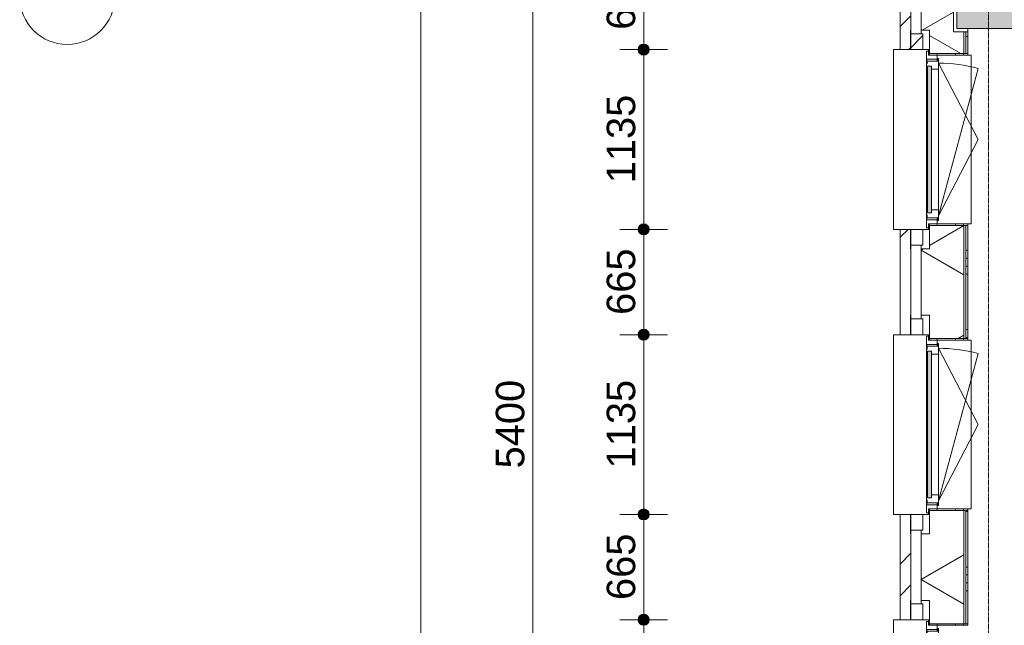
# Model space of a CAD drawing. Header units: millimetres. Extents: x -6115 to 78411, y -6358 to 59618.
# Tile 8 of 99: x -6115 to 100, y 12232 to 16056. Entities that reach past the tile are written whole.
import ezdxf

# ---------------------------------------------------------------- set-up
doc = ezdxf.new("R2010")
doc.units = ezdxf.units.MM
doc.linetypes.add('stramien', pattern=[22.225, 12.7, -3.175, 3.175, -3.175])
for name, color, linetype, lineweight in [('00_Algemeen', 7, 'Continuous', 35), ('00_Algemeen-100', 7, 'Continuous', 9), ('05_Bouwplaatsvoorzieningen', 7, 'Continuous', 9), ('22_Metselwerk', 7, 'Continuous', 9), ('25_Metaalconstructiewerk', 7, 'Continuous', 9), ('30_Kozijnen-ramen-deuren', 7, 'Continuous', 9), ('42_Dekvloeren en vloersystemen', 7, 'Continuous', 9)]:
    doc.layers.add(name, color=color, linetype=linetype, lineweight=lineweight)
doc.styles.add('Arial_1', font='arial.ttf', dxfattribs={"height": 180})
doc.dimstyles.new('00_AEE_maatvoering_1_8mm', dxfattribs={"dimscale": 304.8, "dimtxt": 183.646692, "dimasz": 0.918635, "dimexe": 0.492126, "dimexo": 0.0625, "dimgap": 0, "dimtad": 1, "dimdec": 0, "dimzin": 0, "dimdsep": 46, "dimtxsty": 'Arial_1', "dimblk1": 'DOTSMALL', "dimblk2": 'DOTSMALL', "dimsah": 1, "dimcen": 0.09, "dimdle": 0.492126, "dimazin": 0, "dimtfac": 1, "dimtdec": 4, "dimtix": 1, "dimtmove": 0, "dimatfit": 3, "dimfxl": 0.492126, "dimfxlon": 1, "dimtvp": 1, "dimtolj": 1, "dimtzin": 0, "dimarcsym": 2})
pattern_1 = [(45, (400, -3e-13), (-565.685, 565.685), []), (45, (600, -4e-13), (-565.685, 565.685), [])]

# ---------------------------------------------------------------- blocks, each defined once
blk = doc.blocks.new('Direct Shape - 2410-10368 v1 - IFC-model constructie _zonder onderbouw_ _MM21228_-1202395-02 tweede verdieping overzicht')
at = {"layer": '25_Metaalconstructiewerk'}
blk.add_hatch(color=256, dxfattribs=at).paths.add_polyline_path([(-200, -200), (200, -200), (200, 200), (-200, 200), (-200, 5.9)])
for p, q in [((200, 200), (-200, 200)), ((-200, 200), (-200, -200)), ((200, -200), (200, 200)), ((-200, -200), (200, -200))]:
    blk.add_line(p, q, dxfattribs=at)
blk = doc.blocks.new('Direct Shape - NLRS_28_SC_TLB_kolom vierkant prefab_gen_AT_kolom vierkant_gen_lxb 400x400_800362-1202406-02 tweede verdieping overzicht')
blk.add_blockref('Direct Shape - 2410-10368 v1 - IFC-model constructie _zonder onderbouw_ _MM21228_-1202395-02 tweede verdieping overzicht', (0, 0))
blk = doc.blocks.new('2410-10368 v1 - IFC-model constructie _zonder onderbouw_ _MM21228__ifc-1-02 tweede verdieping overzicht')
at = {"layer": '25_Metaalconstructiewerk', "lineweight": 9}
blk.add_blockref('Direct Shape - NLRS_28_SC_TLB_kolom vierkant prefab_gen_AT_kolom vierkant_gen_lxb 400x400_800362-1202406-02 tweede verdieping overzicht', (0, 16200), dxfattribs=at)
blk = doc.blocks.new('31_AEE_kozijnen_KA1_CS77 - AEE_CS 77_Raam merk A1-6832846-02 tweede verdieping overzicht')
at = {"layer": '30_Kozijnen-ramen-deuren', "true_color": 0xcccccc}
blk.add_hatch(color=254, dxfattribs=at).paths.add_polyline_path([(-462.5, -231.3), (462.5, -231.3), (462.5, -207.3), (-462.5, -207.3)])
at = {"layer": '30_Kozijnen-ramen-deuren'}
for p, q in [((-481.5, -199.5), (-557.5, -199.5)), ((-557.5, -199.5), (-557.5, -212.3)), ((-557.5, -212.3), (-532.5, -212.3)), ((-532.5, -212.3), (-532.5, -267.5)), ((-506.5, -203.3), (-481.5, -203.3)), ((-506.5, -267.5), (-506.5, -203.3)), ((-494.5, -203.8), (-494.5, -272.5)), ((-476.5, -203.8), (-494.5, -203.8)), ((-481.5, -199.5), (-476.5, -199.5)), ((-481.5, -203.3), (-481.5, -199.5)), ((-476.5, -203.3), (-481.5, -203.3)), ((-443.5, -199.5), (-476.5, -199.5)), ((-476.5, -199.5), (-476.5, -203.8)), ((-462.5, -231.3), (-462.5, -207.3)), ((-462.5, -231.3), (-462.5, -207.3)), ((-462.5, -207.3), (462.5, -207.3)), ((462.5, -231.3), (-462.5, -231.3)), ((443.5, -199.5), (-443.5, -199.5)), ((-443.5, -207.3), (-443.5, -199.5)), ((-443.5, -276.5), (-443.5, -231.3)), ((443.5, -199.5), (443.5, -207.3)), ((476.5, -199.5), (443.5, -199.5)), ((443.5, -231.3), (443.5, -276.5)), ((462.5, -207.3), (462.5, -231.3)), ((462.5, -231.3), (462.5, -207.3)), ((476.5, -199.5), (481.5, -199.5)), ((476.5, -203.8), (476.5, -199.5)), ((481.5, -203.3), (476.5, -203.3)), ((494.5, -203.8), (476.5, -203.8)), ((481.5, -199.5), (481.5, -203.3)), ((557.5, -199.5), (481.5, -199.5)), ((481.5, -203.3), (506.5, -203.3)), ((494.5, -272.5), (494.5, -203.8)), ((506.5, -203.3), (506.5, -267.5)), ((532.5, -267.5), (532.5, -212.3)), ((532.5, -212.3), (557.5, -212.3)), ((557.5, -212.3), (557.5, -199.5)), ((-532.5, -267.5), (-506.5, -267.5)), ((-494.5, -272.5), (-511.5, -272.5)), ((-511.5, -272.5), (-511.5, -276.5)), ((-511.5, -276.5), (-443.5, -276.5)), ((-494.5, -267.5), (-506.5, -267.5)), ((-481.5, -276.5), (0, -525.7)), ((-481.5, -276.5), (448.7, -525.7)), ((443.5, -276.5), (-443.5, -276.5)), ((0, -525.7), (481.5, -276.5)), ((443.5, -276.5), (511.5, -276.5)), ((506.5, -267.5), (494.5, -267.5)), ((511.5, -272.5), (494.5, -272.5)), ((506.5, -267.5), (532.5, -267.5)), ((511.5, -276.5), (511.5, -272.5))]:
    blk.add_line(p, q, dxfattribs=at)
blk.add_arc((-481.5, -276.5), 963, 345, 360, dxfattribs=at)
blk = doc.blocks.new('31_AEE_DAI_Dagkant_Interieur - Zonder Onderkant-V74-02 tweede verdieping overzicht')
at = {"layer": '05_Bouwplaatsvoorzieningen'}
h = blk.add_hatch(dxfattribs=at)
h.set_pattern_fill('FP_189', color=256, style=0, pattern_type=2)
h.set_pattern_definition([(0, (-11700, -791.5), (0, 500), []), (0, (-11700, -841.5), (0, 500), []), (0, (-11700, -891.5), (0, 500), []), (0, (-11700, -941.5), (0, 500), [])])
h.paths.add_polyline_path([(-542.5, -267.5), (-542.5, -461.5), (-533, -461.5), (-533, -267.5)])
h.paths.add_polyline_path([(533, -461.5), (542.5, -461.5), (542.5, -267.5), (533, -267.5), (533, -449)])
for p, q in [((-533, -267.5), (-542.5, -267.5)), ((-533, -461.5), (-533, -267.5)), ((533, -267.5), (533, -461.5)), ((542.5, -267.5), (533, -267.5)), ((-542.5, -461.5), (-533, -461.5)), ((533, -461.5), (542.5, -461.5))]:
    blk.add_line(p, q, dxfattribs=at)
blk = doc.blocks.new('31_AEE_DAI_Dagkant_Interieur - Zonder Onderkant-V75-02 tweede verdieping overzicht')
at = {"layer": '05_Bouwplaatsvoorzieningen'}
h = blk.add_hatch(dxfattribs=at)
h.set_pattern_fill('FP_190', color=256, style=0, pattern_type=2)
h.set_pattern_definition([(0, (-13500, -791.5), (0, 500), []), (0, (-13500, -841.5), (0, 500), []), (0, (-13500, -891.5), (0, 500), []), (0, (-13500, -941.5), (0, 500), [])])
h.paths.add_polyline_path([(-542.5, -437), (-542.5, -461.5), (-533, -461.5), (-533, -267.5), (-542.5, -267.5), (-542.5, -328.2)])
h.paths.add_polyline_path([(533, -267.5), (533, -461.5), (542.5, -461.5), (542.5, -267.5)])
for p, q in [((-533, -267.5), (-542.5, -267.5)), ((-533, -461.5), (-533, -267.5)), ((533, -267.5), (533, -461.5)), ((542.5, -267.5), (533, -267.5)), ((-542.5, -461.5), (-533, -461.5)), ((533, -461.5), (542.5, -461.5))]:
    blk.add_line(p, q, dxfattribs=at)
blk = doc.blocks.new('31_AEE_DAI_Dagkant_Interieur - Zonder Onderkant-V76-02 tweede verdieping overzicht')
at = {"layer": '05_Bouwplaatsvoorzieningen'}
h = blk.add_hatch(dxfattribs=at)
h.set_pattern_fill('FP_191', color=256, style=0, pattern_type=2)
h.set_pattern_definition([(0, (-15300, -791.5), (0, 500), []), (0, (-15300, -841.5), (0, 500), []), (0, (-15300, -891.5), (0, 500), []), (0, (-15300, -941.5), (0, 500), [])])
h.paths.add_polyline_path([(-542.5, -328.2), (-542.5, -461.5), (-533, -461.5), (-533, -267.5), (-542.5, -267.5)])
h.paths.add_polyline_path([(533, -449), (533, -461.5), (542.5, -461.5), (542.5, -267.5), (533, -267.5), (533, -441.5)])
for p, q in [((-533, -267.5), (-542.5, -267.5)), ((-533, -461.5), (-533, -267.5)), ((533, -267.5), (533, -461.5)), ((542.5, -267.5), (533, -267.5)), ((-542.5, -461.5), (-533, -461.5)), ((533, -461.5), (542.5, -461.5))]:
    blk.add_line(p, q, dxfattribs=at)
blk = doc.blocks.new('42_AEE_VE_vensterbank - Standaard-6843292-02 tweede verdieping overzicht')
at = {"layer": '05_Bouwplaatsvoorzieningen'}
for p, q in [((-532.5, -482.5), (-532.5, -267.5)), ((532.5, -267.5), (532.5, -482.5)), ((-532.5, -482.5), (532.5, -482.5))]:
    blk.add_line(p, q, dxfattribs=at)
blk = doc.blocks.new('21_AEE_WA_lekdorpel - 21_AEE_WA_lekdorpel-V195-02 tweede verdieping overzicht')
at = {"layer": '05_Bouwplaatsvoorzieningen'}
for p, q in [((-567.5, -34.5), (-567.5, 8)), ((-567.5, 8), (567.5, 8)), ((567.5, 8), (567.5, -34.5)), ((-567.5, -213), (-567.5, -176.5)), ((567.5, -176.5), (567.5, -213)), ((-567.5, -215), (-567.5, -213)), ((-532.5, -213), (-567.5, -213)), ((-532.5, -215), (-567.5, -215)), ((567.5, -213), (532.5, -213)), ((567.5, -215), (532.5, -215)), ((567.5, -213), (567.5, -215))]:
    blk.add_line(p, q, dxfattribs=at)
blk = doc.blocks.new('Grid - 3 mm-485849-02 tweede verdieping overzicht')
at = {"layer": '00_Algemeen', "lineweight": 9}
blk.add_circle((0, 0), 3, dxfattribs=at)
blk = doc.blocks.new('DIMBLOCK52-02 tweede verdieping overzicht')
at = {"layer": '00_Algemeen-100', "transparency": 16777216}
h = blk.add_hatch(color=256, dxfattribs=at)
edge = h.paths.add_edge_path()
edge.add_arc((-3582.3, 49157), 35, 0, 360)
h = blk.add_hatch(color=256, dxfattribs=at)
edge = h.paths.add_edge_path()
edge.add_arc((-3582.3, -557.5), 35, 0, 360)
for p, q in [((-3582.3, -707.5), (-3582.3, 49307)), ((-3582.3, 49157), (-3732.3, 49157)), ((-3582.3, 49157), (-3432.3, 49157)), ((-3582.3, -557.5), (-3732.3, -557.5)), ((-3582.3, -557.5), (-3432.3, -557.5))]:
    blk.add_line(p, q, dxfattribs=at)
for centre in [(-3582.3, 49157), (-3582.3, -557.5)]:
    blk.add_circle(centre, 35, dxfattribs=at)
at = {"layer": '00_Algemeen-100', "color": 0, "transparency": 16777216, "insert": (-3816, 23953.6), "char_height": 180, "width": 830.648, "attachment_point": 1, "rotation": 90, "line_spacing_factor": 0.941778, "style": 'Arial_1'}
blk.add_mtext('49715', dxfattribs=at)
blk = doc.blocks.new('_DotSmall')
at = {"color": 0, "linetype": 'ByBlock', "const_width": 0.5}
blk.add_lwpolyline([(-0.0625, 0, 1), (0.0625, 0, 1)], format="xyb", close=True, dxfattribs=at)
blk = doc.blocks.new('DIMBLOCK60-02 tweede verdieping overzicht')
at = {"layer": '00_Algemeen-100', "transparency": 16777216}
h = blk.add_hatch(color=256, dxfattribs=at)
edge = h.paths.add_edge_path()
edge.add_arc((-2876.3, 16200), 35, 0, 360)
h = blk.add_hatch(color=256, dxfattribs=at)
edge = h.paths.add_edge_path()
edge.add_arc((-2876.3, 10800), 35, 0, 360)
for p, q in [((-2876.3, 16200), (-3026.3, 16200)), ((-2876.3, 16200), (-2876.3, 10800)), ((-2876.3, 16200), (-2726.3, 16200)), ((-2876.3, 10800), (-3026.3, 10800)), ((-2876.3, 10800), (-2726.3, 10800))]:
    blk.add_line(p, q, dxfattribs=at)
for centre in [(-2876.3, 16200), (-2876.3, 10800)]:
    blk.add_circle(centre, 35, dxfattribs=at)
at = {"layer": '00_Algemeen-100', "color": 0, "transparency": 16777216, "insert": (-3110, 13223.1), "char_height": 180, "width": 664.518, "attachment_point": 1, "rotation": 90, "line_spacing_factor": 0.941778, "style": 'Arial_1'}
blk.add_mtext('5400', dxfattribs=at)
blk = doc.blocks.new('DIMBLOCK134-02 tweede verdieping overzicht')
at = {"layer": '00_Algemeen-100', "transparency": 16777216}
h = blk.add_hatch(color=256, dxfattribs=at)
edge = h.paths.add_edge_path()
edge.add_arc((-2176.3, 12267.5), 35, 0, 360)
h = blk.add_hatch(color=256, dxfattribs=at)
edge = h.paths.add_edge_path()
edge.add_arc((-2176.3, 11132.5), 35, 0, 360)
for p, q in [((-2176.3, 12267.5), (-2326.3, 12267.5)), ((-2176.3, 11132.5), (-2176.3, 12267.5)), ((-2176.3, 12267.5), (-2026.3, 12267.5)), ((-2176.3, 11132.5), (-2326.3, 11132.5)), ((-2176.3, 11132.5), (-2026.3, 11132.5))]:
    blk.add_line(p, q, dxfattribs=at)
for centre in [(-2176.3, 12267.5), (-2176.3, 11132.5)]:
    blk.add_circle(centre, 35, dxfattribs=at)
at = {"layer": '00_Algemeen-100', "color": 0, "transparency": 16777216, "insert": (-2410, 11423.1), "char_height": 180, "width": 664.518, "attachment_point": 1, "rotation": 90, "line_spacing_factor": 0.941778, "style": 'Arial_1'}
blk.add_mtext('1135', dxfattribs=at)
blk = doc.blocks.new('DIMBLOCK135-02 tweede verdieping overzicht')
at = {"layer": '00_Algemeen-100', "transparency": 16777216}
h = blk.add_hatch(color=256, dxfattribs=at)
edge = h.paths.add_edge_path()
edge.add_arc((-2176.3, 12932.5), 35, 0, 360)
h = blk.add_hatch(color=256, dxfattribs=at)
edge = h.paths.add_edge_path()
edge.add_arc((-2176.3, 12267.5), 35, 0, 360)
for p, q in [((-2176.3, 12932.5), (-2326.3, 12932.5)), ((-2176.3, 12267.5), (-2176.3, 12932.5)), ((-2176.3, 12932.5), (-2026.3, 12932.5)), ((-2176.3, 12267.5), (-2326.3, 12267.5)), ((-2176.3, 12267.5), (-2026.3, 12267.5))]:
    blk.add_line(p, q, dxfattribs=at)
for centre in [(-2176.3, 12932.5), (-2176.3, 12267.5)]:
    blk.add_circle(centre, 35, dxfattribs=at)
at = {"layer": '00_Algemeen-100', "color": 0, "transparency": 16777216, "insert": (-2410, 12392.3), "char_height": 180, "width": 498.389, "attachment_point": 1, "rotation": 90, "line_spacing_factor": 0.941778, "style": 'Arial_1'}
blk.add_mtext('665', dxfattribs=at)
blk = doc.blocks.new('DIMBLOCK136-02 tweede verdieping overzicht')
at = {"layer": '00_Algemeen-100', "transparency": 16777216}
h = blk.add_hatch(color=256, dxfattribs=at)
edge = h.paths.add_edge_path()
edge.add_arc((-2176.3, 14067.5), 35, 0, 360)
h = blk.add_hatch(color=256, dxfattribs=at)
edge = h.paths.add_edge_path()
edge.add_arc((-2176.3, 12932.5), 35, 0, 360)
for p, q in [((-2176.3, 14067.5), (-2326.3, 14067.5)), ((-2176.3, 12932.5), (-2176.3, 14067.5)), ((-2176.3, 14067.5), (-2026.3, 14067.5)), ((-2176.3, 12932.5), (-2326.3, 12932.5)), ((-2176.3, 12932.5), (-2026.3, 12932.5))]:
    blk.add_line(p, q, dxfattribs=at)
for centre in [(-2176.3, 14067.5), (-2176.3, 12932.5)]:
    blk.add_circle(centre, 35, dxfattribs=at)
at = {"layer": '00_Algemeen-100', "color": 0, "transparency": 16777216, "insert": (-2410, 13223.1), "char_height": 180, "width": 664.518, "attachment_point": 1, "rotation": 90, "line_spacing_factor": 0.941778, "style": 'Arial_1'}
blk.add_mtext('1135', dxfattribs=at)
blk = doc.blocks.new('DIMBLOCK137-02 tweede verdieping overzicht')
at = {"layer": '00_Algemeen-100', "transparency": 16777216}
h = blk.add_hatch(color=256, dxfattribs=at)
edge = h.paths.add_edge_path()
edge.add_arc((-2176.3, 14732.5), 35, 0, 360)
h = blk.add_hatch(color=256, dxfattribs=at)
edge = h.paths.add_edge_path()
edge.add_arc((-2176.3, 14067.5), 35, 0, 360)
for p, q in [((-2176.3, 14732.5), (-2326.3, 14732.5)), ((-2176.3, 14067.5), (-2176.3, 14732.5)), ((-2176.3, 14732.5), (-2026.3, 14732.5)), ((-2176.3, 14067.5), (-2326.3, 14067.5)), ((-2176.3, 14067.5), (-2026.3, 14067.5))]:
    blk.add_line(p, q, dxfattribs=at)
for centre in [(-2176.3, 14732.5), (-2176.3, 14067.5)]:
    blk.add_circle(centre, 35, dxfattribs=at)
at = {"layer": '00_Algemeen-100', "color": 0, "transparency": 16777216, "insert": (-2410, 14192.3), "char_height": 180, "width": 498.389, "attachment_point": 1, "rotation": 90, "line_spacing_factor": 0.941778, "style": 'Arial_1'}
blk.add_mtext('665', dxfattribs=at)
blk = doc.blocks.new('DIMBLOCK138-02 tweede verdieping overzicht')
at = {"layer": '00_Algemeen-100', "transparency": 16777216}
h = blk.add_hatch(color=256, dxfattribs=at)
edge = h.paths.add_edge_path()
edge.add_arc((-2176.3, 15867.5), 35, 0, 360)
h = blk.add_hatch(color=256, dxfattribs=at)
edge = h.paths.add_edge_path()
edge.add_arc((-2176.3, 14732.5), 35, 0, 360)
for p, q in [((-2176.3, 15867.5), (-2326.3, 15867.5)), ((-2176.3, 14732.5), (-2176.3, 15867.5)), ((-2176.3, 15867.5), (-2026.3, 15867.5)), ((-2176.3, 14732.5), (-2326.3, 14732.5)), ((-2176.3, 14732.5), (-2026.3, 14732.5))]:
    blk.add_line(p, q, dxfattribs=at)
for centre in [(-2176.3, 15867.5), (-2176.3, 14732.5)]:
    blk.add_circle(centre, 35, dxfattribs=at)
at = {"layer": '00_Algemeen-100', "color": 0, "transparency": 16777216, "insert": (-2410, 15023.1), "char_height": 180, "width": 664.518, "attachment_point": 1, "rotation": 90, "line_spacing_factor": 0.941778, "style": 'Arial_1'}
blk.add_mtext('1135', dxfattribs=at)
blk = doc.blocks.new('DIMBLOCK139-02 tweede verdieping overzicht')
at = {"layer": '00_Algemeen-100', "transparency": 16777216}
h = blk.add_hatch(color=256, dxfattribs=at)
edge = h.paths.add_edge_path()
edge.add_arc((-2176.3, 16532.5), 35, 0, 360)
h = blk.add_hatch(color=256, dxfattribs=at)
edge = h.paths.add_edge_path()
edge.add_arc((-2176.3, 15867.5), 35, 0, 360)
for p, q in [((-2176.3, 16532.5), (-2326.3, 16532.5)), ((-2176.3, 15867.5), (-2176.3, 16532.5)), ((-2176.3, 16532.5), (-2026.3, 16532.5)), ((-2176.3, 15867.5), (-2326.3, 15867.5)), ((-2176.3, 15867.5), (-2026.3, 15867.5))]:
    blk.add_line(p, q, dxfattribs=at)
for centre in [(-2176.3, 16532.5), (-2176.3, 15867.5)]:
    blk.add_circle(centre, 35, dxfattribs=at)
at = {"layer": '00_Algemeen-100', "color": 0, "transparency": 16777216, "insert": (-2410, 15992.3), "char_height": 180, "width": 498.389, "attachment_point": 1, "rotation": 90, "line_spacing_factor": 0.941778, "style": 'Arial_1'}
blk.add_mtext('665', dxfattribs=at)

msp = doc.modelspace()

# ---------------------------------------------------------------- hatches: boundary and pattern name
at = {"layer": '22_Metselwerk'}
h = msp.add_hatch(dxfattribs=at)
h.set_pattern_fill('FP_173', color=256, angle=45, style=0, pattern_type=2)
h.set_pattern_definition(pattern_1)
h.paths.add_polyline_path([(-557, -557.5), (-491, -557.5), (-491.5, 332.5), (-557, 332.5), (-557, -51.7)])
h.paths.add_polyline_path([(-491.5, 1467.5), (-491.5, 2132.5), (-557, 2132.5), (-557, 1467.5)])
h.paths.add_polyline_path([(-557, 3267.5), (-491.5, 3267.5), (-491.5, 3932.5), (-557, 3932.5), (-557, 3275.8)])
h.paths.add_polyline_path([(-491.5, 5067.5), (-491.5, 5732.5), (-557, 5732.5), (-557, 5067.5)])
h.paths.add_polyline_path([(-491.5, 6867.5), (-491.5, 7532.5), (-557, 7532.5), (-557, 6867.5)])
h.paths.add_polyline_path([(-491.5, 8667.5), (-491.5, 9332.5), (-557, 9332.5), (-557, 8667.5)])
h.paths.add_polyline_path([(-557, 10467.5), (-491.5, 10467.5), (-491.5, 11132.5), (-557, 11132.5), (-557, 10485.4)])
h.paths.add_polyline_path([(-491.5, 12267.5), (-491.5, 12932.5), (-557, 12932.5), (-557, 12267.5)])
h.paths.add_polyline_path([(-491.5, 14067.5), (-491.5, 14732.5), (-557, 14732.5), (-557, 14067.5)])
h.paths.add_polyline_path([(-491.5, 15867.5), (-491.5, 16532.5), (-557, 16532.5), (-557, 15867.5)])
h.paths.add_polyline_path([(-557, 17667.5), (-491.5, 17667.5), (-491.5, 18332.5), (-557, 18332.5), (-557, 17695)])
h.paths.add_polyline_path([(-491.5, 19467.5), (-491.5, 20132.5), (-557, 20132.5), (-557, 19467.5)])
h.paths.add_polyline_path([(-491.5, 21267.5), (-491.5, 21932.5), (-557, 21932.5), (-557, 21267.5)])
h.paths.add_polyline_path([(-491.5, 23067.5), (-491.5, 23732.5), (-557, 23732.5), (-557, 23067.5)])
h.paths.add_polyline_path([(-491.5, 24867.5), (-491.5, 25532.5), (-557, 25532.5), (-557, 24867.5)])
h.paths.add_polyline_path([(-557, 26667.5), (-491.5, 26667.5), (-491.5, 27332.5), (-557, 27332.5), (-557, 27123)])
h.paths.add_polyline_path([(-557, 28467.5), (-491.5, 28467.5), (-491.5, 29132.5), (-557, 29132.5), (-557, 28786.7)])
h.paths.add_polyline_path([(-557, 30267.5), (-491.5, 30267.5), (-491.5, 30932.5), (-557, 30932.5), (-557, 30450.5)])
h.paths.add_polyline_path([(-491.5, 32067.5), (-491.5, 32732.5), (-557, 32732.5), (-557, 32067.5)])
h.paths.add_polyline_path([(-491.5, 33867.5), (-491.5, 34532.5), (-557, 34532.5), (-557, 33867.5)])
h.paths.add_polyline_path([(-491.5, 35667.5), (-491.5, 36332.5), (-557, 36332.5), (-557, 35667.5)])
h.paths.add_polyline_path([(-557, 37467.5), (-491.5, 37467.5), (-491.5, 38132.5), (-557, 38132.5), (-557, 37660.1)])
h.paths.add_polyline_path([(-491.5, 39267.5), (-491.5, 39932.5), (-557, 39932.5), (-557, 39267.5)])
h.paths.add_polyline_path([(-557, 41067.5), (-491.5, 41067.5), (-491.5, 41732.5), (-557, 41732.5), (-557, 41542.2)])
h.paths.add_polyline_path([(-557, 42867.5), (-491.5, 42867.5), (-491.5, 43532.5), (-557, 43532.5), (-557, 43205.9)])
h.paths.add_polyline_path([(-491.5, 44667.5), (-491.5, 45332.5), (-557, 45332.5), (-557, 44667.5)])
h.paths.add_polyline_path([(-491.5, 46467.5), (-491.5, 47132.5), (-557, 47132.5), (-557, 46467.5)])
h.paths.add_polyline_path([(-557, 48267.5), (-491.5, 48267.5), (-491, 49157), (-557, 49157), (-557, 48751.8)])
h = msp.add_hatch(dxfattribs=at)
h.set_pattern_fill('FP_172', color=256, angle=60, style=0, pattern_type=2)
h.set_pattern_definition([(330, (-424.5, 24300), (300, 519.615), []), (30, (-424.5, 24300), (-300, 519.615), [])])
h.paths.add_polyline_path([(-154.5, -424.5), (-154.5, -220), (-220, -220), (-220, 220), (-154.5, 220), (-154.5, 357.5), (-372.5, 357.5), (-372.5, 210), (-424.5, 210), (-424.5, -424.5)])
h.paths.add_polyline_path([(-372.5, 1442.5), (-154.5, 1442.5), (-154.5, 2157.5), (-372.5, 2157.5), (-372.5, 2010), (-424.5, 2010), (-424.5, 1590), (-372.5, 1590)])
h.paths.add_polyline_path([(-154.5, 3242.5), (-154.5, 3957.5), (-372.5, 3957.5), (-372.5, 3810), (-424.5, 3810), (-424.5, 3390), (-372.5, 3390), (-372.5, 3242.5)])
h.paths.add_polyline_path([(-154.5, 5042.5), (-154.5, 5180), (-220, 5180), (-220, 5620), (-154.5, 5620), (-154.5, 5757.5), (-372.5, 5757.5), (-372.5, 5610), (-424.5, 5610), (-424.5, 5190), (-372.5, 5190), (-372.5, 5042.5), (-263.3, 5042.5)])
h.paths.add_polyline_path([(-154.5, 6842.5), (-154.5, 7557.5), (-372.5, 7557.5), (-372.5, 7410), (-424.5, 7410), (-424.5, 6990), (-372.5, 6990), (-372.5, 6842.5), (-263.3, 6842.5)])
h.paths.add_polyline_path([(-372.5, 8642.5), (-154.5, 8642.5), (-154.5, 9357.5), (-372.5, 9357.5), (-372.5, 9210), (-424.5, 9210), (-424.5, 8790), (-372.5, 8790)])
h.paths.add_polyline_path([(-154.5, 10442.5), (-154.5, 10580), (-220, 10580), (-220, 11020), (-154.5, 11020), (-154.5, 11157.5), (-372.5, 11157.5), (-372.5, 11010), (-424.5, 11010), (-424.5, 10590), (-372.5, 10590), (-372.5, 10442.5)])
h.paths.add_polyline_path([(-372.5, 12242.5), (-154.5, 12242.5), (-154.5, 12957.5), (-372.5, 12957.5), (-372.5, 12810), (-424.5, 12810), (-424.5, 12390), (-372.5, 12390)])
h.paths.add_polyline_path([(-372.5, 14042.5), (-154.5, 14042.5), (-154.5, 14757.5), (-372.5, 14757.5), (-372.5, 14610), (-424.5, 14610), (-424.5, 14190), (-372.5, 14190)])
h.paths.add_polyline_path([(-154.5, 15842.5), (-154.5, 15980), (-220, 15980), (-220, 16420), (-154.5, 16420), (-154.5, 16557.5), (-372.5, 16557.5), (-372.5, 16410), (-424.5, 16410), (-424.5, 15990), (-372.5, 15990), (-372.5, 15842.5), (-263.3, 15842.5)])
h.paths.add_polyline_path([(-154.5, 17642.5), (-154.5, 18357.5), (-372.5, 18357.5), (-372.5, 18210), (-424.5, 18210), (-424.5, 17790), (-372.5, 17790), (-372.5, 17642.5)])
h.paths.add_polyline_path([(-154.5, 19442.5), (-154.5, 20157.5), (-372.5, 20157.5), (-372.5, 20010), (-424.5, 20010), (-424.5, 19590), (-372.5, 19590), (-372.5, 19442.5)])
h.paths.add_polyline_path([(-372.5, 21242.5), (-154.5, 21242.5), (-154.5, 21380), (-220, 21380), (-220, 21820), (-154.5, 21820), (-154.5, 21957.5), (-372.5, 21957.5), (-372.5, 21810), (-424.5, 21810), (-424.5, 21390), (-372.5, 21390)])
h.paths.add_polyline_path([(-154.5, 23042.5), (-154.5, 23757.5), (-372.5, 23757.5), (-372.5, 23610), (-424.5, 23610), (-424.5, 23190), (-372.5, 23190), (-372.5, 23042.5), (-263.3, 23042.5)])
h.paths.add_polyline_path([(-154.5, 24842.5), (-154.5, 25557.5), (-372.5, 25557.5), (-372.5, 25410), (-424.5, 25410), (-424.5, 24990), (-372.5, 24990), (-372.5, 24842.5)])
h.paths.add_polyline_path([(-372.5, 26642.5), (-154.5, 26642.5), (-154.5, 26780), (-220, 26780), (-220, 27220), (-154.5, 27220), (-154.5, 27357.5), (-372.5, 27357.5), (-372.5, 27210), (-424.5, 27210), (-424.5, 26790), (-372.5, 26790)])
h.paths.add_polyline_path([(-372.5, 28442.5), (-154.5, 28442.5), (-154.5, 29157.5), (-372.5, 29157.5), (-372.5, 29010), (-424.5, 29010), (-424.5, 28590), (-372.5, 28590)])
h.paths.add_polyline_path([(-372.5, 30242.5), (-154.5, 30242.5), (-154.5, 30957.5), (-372.5, 30957.5), (-372.5, 30810), (-424.5, 30810), (-424.5, 30390), (-372.5, 30390)])
h.paths.add_polyline_path([(-154.5, 32042.5), (-154.5, 32180), (-220, 32180), (-220, 32620), (-154.5, 32620), (-154.5, 32757.5), (-372.5, 32757.5), (-372.5, 32610), (-424.5, 32610), (-424.5, 32190), (-372.5, 32190), (-372.5, 32042.5)])
h.paths.add_polyline_path([(-372.5, 33842.5), (-154.5, 33842.5), (-154.5, 34557.5), (-372.5, 34557.5), (-372.5, 34410), (-424.5, 34410), (-424.5, 33990), (-372.5, 33990)])
h.paths.add_polyline_path([(-154.5, 35642.5), (-154.5, 36357.5), (-372.5, 36357.5), (-372.5, 36210), (-424.5, 36210), (-424.5, 35790), (-372.5, 35790), (-372.5, 35642.5), (-263.3, 35642.5)])
h.paths.add_polyline_path([(-372.5, 37442.5), (-154.5, 37442.5), (-154.5, 37580), (-220, 37580), (-220, 38020), (-154.5, 38020), (-154.5, 38157.5), (-372.5, 38157.5), (-372.5, 38010), (-424.5, 38010), (-424.5, 37590), (-372.5, 37590)])
h.paths.add_polyline_path([(-154.5, 39242.5), (-154.5, 39957.5), (-372.5, 39957.5), (-372.5, 39810), (-424.5, 39810), (-424.5, 39390), (-372.5, 39390), (-372.5, 39242.5)])
h.paths.add_polyline_path([(-372.5, 41042.5), (-154.5, 41042.5), (-154.5, 41757.5), (-372.5, 41757.5), (-372.5, 41610), (-424.5, 41610), (-424.5, 41190), (-372.5, 41190)])
h.paths.add_polyline_path([(-154.5, 42842.5), (-154.5, 42980), (-220, 42980), (-220, 43420), (-154.5, 43420), (-154.5, 43557.5), (-372.5, 43557.5), (-372.5, 43410), (-424.5, 43410), (-424.5, 42990), (-372.5, 42990), (-372.5, 42842.5), (-263.3, 42842.5)])
h.paths.add_polyline_path([(-372.5, 44642.5), (-154.5, 44642.5), (-154.5, 45357.5), (-372.5, 45357.5), (-372.5, 45210), (-424.5, 45210), (-424.5, 44790), (-372.5, 44790)])
h.paths.add_polyline_path([(-372.5, 46442.5), (-154.5, 46442.5), (-154.5, 47157.5), (-372.5, 47157.5), (-372.5, 47010), (-424.5, 47010), (-424.5, 46590), (-372.5, 46590), (-372.5, 46533.4)])
h.paths.add_polyline_path([(-372.5, 48242.5), (-154.5, 48242.5), (-154.5, 48380), (-220, 48380), (-220, 48820), (-154.5, 48820), (-154.5, 49024.5), (-424.5, 49024.5), (-424.5, 48390), (-372.5, 48390)])
h = msp.add_hatch(dxfattribs=at)
h.set_pattern_fill('FP_171', color=256, angle=90, style=0, pattern_type=2)
h.set_pattern_definition([(1e-13, (-424.5, 24100), (-9e-13, 500), []), (1e-13, (-424.5, 24050), (-9e-13, 500), []), (1e-13, (-424.5, 24000), (-9e-13, 500), []), (1e-13, (-424.5, 23950), (-9e-13, 500), [])])
h.paths.add_polyline_path([(-130, 220), (-130, 357.5), (-142.5, 357.5), (-142.5, 220)])
h.paths.add_polyline_path([(-130, 1442.5), (-130, 2157.5), (-142.5, 2157.5), (-142.5, 1442.5)])
h.paths.add_polyline_path([(-142.5, 3242.5), (-130, 3242.5), (-130, 3957.5), (-142.5, 3957.5), (-142.5, 3275.8)])
h.paths.add_polyline_path([(-130, 5042.5), (-130, 5180), (-142.5, 5180), (-142.5, 5042.5)])
h.paths.add_polyline_path([(-130, 5620), (-130, 5757.5), (-142.5, 5757.5), (-142.5, 5620)])
h.paths.add_polyline_path([(-142.5, 6842.5), (-130, 6842.5), (-130, 7557.5), (-142.5, 7557.5), (-142.5, 7157.9)])
h.paths.add_polyline_path([(-130, 8642.5), (-130, 9357.5), (-142.5, 9357.5), (-142.5, 8642.5)])
h.paths.add_polyline_path([(-130, 10442.5), (-130, 10580), (-142.5, 10580), (-142.5, 10442.5)])
h.paths.add_polyline_path([(-130, 11020), (-130, 11157.5), (-142.5, 11157.5), (-142.5, 11020)])
h.paths.add_polyline_path([(-130, 12242.5), (-130, 12957.5), (-142.5, 12957.5), (-142.5, 12242.5)])
h.paths.add_polyline_path([(-130, 14042.5), (-130, 14757.5), (-142.5, 14757.5), (-142.5, 14042.5)])
h.paths.add_polyline_path([(-142.5, 15842.5), (-130, 15842.5), (-130, 15980), (-142.5, 15980)])
h.paths.add_polyline_path([(-142.5, 16420), (-130, 16420), (-130, 16557.5), (-142.5, 16557.5)])
h.paths.add_polyline_path([(-130, 17642.5), (-130, 17920), (-142.5, 17920), (-142.5, 17642.5)])
h.paths.add_polyline_path([(-130, 17950), (-130, 18050), (-142.5, 18050), (-142.5, 17950)])
h.paths.add_polyline_path([(-130, 18080), (-130, 18357.5), (-142.5, 18357.5), (-142.5, 18080)])
h.paths.add_polyline_path([(-130, 19442.5), (-130, 20157.5), (-142.5, 20157.5), (-142.5, 19442.5)])
h.paths.add_polyline_path([(-130, 21242.5), (-130, 21380), (-142.5, 21380), (-142.5, 21242.5)])
h.paths.add_polyline_path([(-130, 21820), (-130, 21957.5), (-142.5, 21957.5), (-142.5, 21820)])
h.paths.add_polyline_path([(-142.5, 23042.5), (-130, 23042.5), (-130, 23757.5), (-142.5, 23757.5), (-142.5, 23240.9)])
h.paths.add_polyline_path([(-130, 24842.5), (-130, 25117.5), (-142.5, 25117.5), (-142.5, 24842.5)])
h.paths.add_polyline_path([(-130, 25147.5), (-130, 25247.5), (-142.5, 25247.5), (-142.5, 25147.5)])
h.paths.add_polyline_path([(-142.5, 25277.5), (-130, 25277.5), (-130, 25557.5), (-142.5, 25557.5), (-142.5, 25459.2)])
h.paths.add_polyline_path([(-130, 26642.5), (-130, 26780), (-142.5, 26780), (-142.5, 26642.5)])
h.paths.add_polyline_path([(-130, 27220), (-130, 27357.5), (-142.5, 27357.5), (-142.5, 27220)])
h.paths.add_polyline_path([(-130, 28442.5), (-130, 29157.5), (-142.5, 29157.5), (-142.5, 28442.5)])
h.paths.add_polyline_path([(-130, 30242.5), (-130, 30957.5), (-142.5, 30957.5), (-142.5, 30242.5)])
h.paths.add_polyline_path([(-142.5, 32042.5), (-130, 32042.5), (-130, 32180), (-142.5, 32180), (-142.5, 32114.2)])
h.paths.add_polyline_path([(-130, 32620), (-130, 32757.5), (-142.5, 32757.5), (-142.5, 32620)])
h.paths.add_polyline_path([(-130, 33842.5), (-130, 34557.5), (-142.5, 34557.5), (-142.5, 33842.5)])
h.paths.add_polyline_path([(-142.5, 35642.5), (-130, 35642.5), (-130, 36357.5), (-142.5, 36357.5), (-142.5, 35996.3)])
h.paths.add_polyline_path([(-142.5, 37442.5), (-130, 37442.5), (-130, 37580), (-142.5, 37580)])
h.paths.add_polyline_path([(-142.5, 38020), (-130, 38020), (-130, 38157.5), (-142.5, 38157.5)])
h.paths.add_polyline_path([(-130, 39242.5), (-130, 39957.5), (-142.5, 39957.5), (-142.5, 39242.5)])
h.paths.add_polyline_path([(-142.5, 41042.5), (-130, 41042.5), (-130, 41757.5), (-142.5, 41757.5), (-142.5, 41542.2)])
h.paths.add_polyline_path([(-130, 42842.5), (-130, 42980), (-142.5, 42980), (-142.5, 42842.5)])
h.paths.add_polyline_path([(-142.5, 43420), (-130, 43420), (-130, 43557.5), (-142.5, 43557.5)])
h.paths.add_polyline_path([(-142.5, 44642.5), (-130, 44642.5), (-130, 45357.5), (-142.5, 45357.5), (-142.5, 44869.7)])
h.paths.add_polyline_path([(-130, 46442.5), (-130, 47157.5), (-142.5, 47157.5), (-142.5, 46442.5)])
h.paths.add_polyline_path([(-130, 48242.5), (-130, 48380), (-142.5, 48380), (-142.5, 48242.5)])
h = msp.add_hatch(dxfattribs=at)
h.set_pattern_fill('FP_173', color=256, angle=45, style=0, pattern_type=2)
h.set_pattern_definition(pattern_1)
h.paths.add_polyline_path([(-415, 15867.5), (-415, 15967.5), (-491, 15967.5), (-491, 15867.5)])

# ---------------------------------------------------------------- linework, layer by layer
at = {"layer": '00_Algemeen', "color": 150, "linetype": 'stramien', "lineweight": 9, "true_color": 0x0080ff}
msp.add_line((0, -4950.1), (0, 59018.3), dxfattribs=at)
at = {"layer": '22_Metselwerk'}
for p, q in [((-557, 16532.5), (-557, 15867.5)), ((-491, 15867.5), (-491, 16532.5)), ((-491.5, 15867.5), (-491.5, 15990)), ((-491.5, 15990), (-491, 15990)), ((-424.5, 15967.5), (-424.5, 15990)), ((-130, 15980), (-154.5, 15980)), ((-142.5, 15980), (-142.5, 15842.5)), ((-130, 15842.5), (-130, 15980)), ((-415, 15967.5), (-491, 15967.5)), ((-415, 15867.5), (-415, 15967.5)), ((-557, 15867.5), (-491.5, 15867.5)), ((-491, 15867.5), (-415, 15867.5)), ((-372.5, 15832.5), (-372.5, 15842.5)), ((-154.5, 15842.5), (-130, 15842.5)), ((-491.5, 14732.5), (-557, 14732.5)), ((-557, 14732.5), (-557, 14067.5)), ((-491.5, 14610), (-491.5, 14732.5)), ((-491, 14067.5), (-491, 14732.5)), ((-415, 14732.5), (-491, 14732.5)), ((-415, 14632.5), (-415, 14732.5)), ((-372.5, 14757.5), (-372.5, 14767.5)), ((-130, 14757.5), (-154.5, 14757.5)), ((-142.5, 14757.5), (-142.5, 14042.5)), ((-130, 14042.5), (-130, 14757.5)), ((-491, 14610), (-491.5, 14610)), ((-491, 14632.5), (-415, 14632.5)), ((-424.5, 14610), (-424.5, 14632.5)), ((-491.5, 14067.5), (-491.5, 14190)), ((-491.5, 14190), (-491, 14190)), ((-424.5, 14167.5), (-424.5, 14190)), ((-415, 14167.5), (-491, 14167.5)), ((-415, 14067.5), (-415, 14167.5)), ((-557, 14067.5), (-491.5, 14067.5)), ((-491, 14067.5), (-415, 14067.5)), ((-372.5, 14032.5), (-372.5, 14042.5)), ((-154.5, 14042.5), (-130, 14042.5)), ((-491.5, 12932.5), (-557, 12932.5)), ((-557, 12932.5), (-557, 12267.5)), ((-491.5, 12810), (-491.5, 12932.5)), ((-491, 12267.5), (-491, 12932.5)), ((-415, 12932.5), (-491, 12932.5)), ((-415, 12832.5), (-415, 12932.5)), ((-372.5, 12957.5), (-372.5, 12967.5)), ((-130, 12957.5), (-154.5, 12957.5)), ((-142.5, 12957.5), (-142.5, 12242.5)), ((-130, 12242.5), (-130, 12957.5)), ((-491, 12810), (-491.5, 12810)), ((-491, 12832.5), (-415, 12832.5)), ((-424.5, 12810), (-424.5, 12832.5)), ((-491.5, 12267.5), (-491.5, 12390)), ((-491.5, 12390), (-491, 12390)), ((-424.5, 12367.5), (-424.5, 12390)), ((-415, 12367.5), (-491, 12367.5)), ((-415, 12267.5), (-415, 12367.5)), ((-557, 12267.5), (-491.5, 12267.5)), ((-491, 12267.5), (-415, 12267.5)), ((-372.5, 12232.5), (-372.5, 12242.5)), ((-154.5, 12242.5), (-130, 12242.5))]:
    msp.add_line(p, q, dxfattribs=at)
at = {"layer": '22_Metselwerk', "lineweight": 18}
for p, q in [((-424.5, 16410), (-424.5, 15990)), ((-220, 15980), (-220, 16420)), ((-424.5, 15990), (-372.5, 15990)), ((-372.5, 15990), (-372.5, 15842.5)), ((-154.5, 15980), (-220, 15980)), ((-154.5, 15980), (-154.5, 15842.5)), ((-372.5, 15842.5), (-154.5, 15842.5)), ((-154.5, 14757.5), (-372.5, 14757.5)), ((-372.5, 14757.5), (-372.5, 14610)), ((-154.5, 14757.5), (-154.5, 14042.5)), ((-372.5, 14610), (-424.5, 14610)), ((-424.5, 14610), (-424.5, 14190)), ((-424.5, 14190), (-372.5, 14190)), ((-372.5, 14190), (-372.5, 14042.5)), ((-372.5, 14042.5), (-154.5, 14042.5)), ((-154.5, 12957.5), (-372.5, 12957.5)), ((-372.5, 12957.5), (-372.5, 12810)), ((-154.5, 12957.5), (-154.5, 12242.5)), ((-372.5, 12810), (-424.5, 12810)), ((-424.5, 12810), (-424.5, 12390)), ((-424.5, 12390), (-372.5, 12390)), ((-372.5, 12390), (-372.5, 12242.5)), ((-372.5, 12242.5), (-154.5, 12242.5))]:
    msp.add_line(p, q, dxfattribs=at)
at = {"layer": '42_Dekvloeren en vloersystemen'}
msp.add_line((-130, 16000), (-130, 15980), dxfattribs=at)

# ---------------------------------------------------------------- block references
at = {"lineweight": 5}
msp.add_blockref('2410-10368 v1 - IFC-model constructie _zonder onderbouw_ _MM21228__ifc-1-02 tweede verdieping overzicht', (0, 0), dxfattribs=at)
at = {"layer": '00_Algemeen', "lineweight": 9, "xscale": 99.99999999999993, "yscale": 99.99999999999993, "zscale": 99.99999999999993, "rotation": 90}
msp.add_blockref('Grid - 3 mm-485849-02 tweede verdieping overzicht', (-5815.3, 16200), dxfattribs=at)
at = {"layer": '05_Bouwplaatsvoorzieningen'}
for name, p, rotation in [('21_AEE_WA_lekdorpel - 21_AEE_WA_lekdorpel-V195-02 tweede verdieping overzicht', (-591.5, 15300), 90.0000000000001), ('31_AEE_DAI_Dagkant_Interieur - Zonder Onderkant-V76-02 tweede verdieping overzicht', (-591.5, 15300), 90.0000000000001), ('42_AEE_VE_vensterbank - Standaard-6843292-02 tweede verdieping overzicht', (-591.5, 15300), 89.99999999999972), ('21_AEE_WA_lekdorpel - 21_AEE_WA_lekdorpel-V195-02 tweede verdieping overzicht', (-591.5, 13500), 90.0000000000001), ('31_AEE_DAI_Dagkant_Interieur - Zonder Onderkant-V75-02 tweede verdieping overzicht', (-591.5, 13500), 90.0000000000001), ('42_AEE_VE_vensterbank - Standaard-6843292-02 tweede verdieping overzicht', (-591.5, 13500), 89.99999999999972), ('21_AEE_WA_lekdorpel - 21_AEE_WA_lekdorpel-V195-02 tweede verdieping overzicht', (-591.5, 11700), 90.0000000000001), ('31_AEE_DAI_Dagkant_Interieur - Zonder Onderkant-V74-02 tweede verdieping overzicht', (-591.5, 11700), 90.0000000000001)]:
    msp.add_blockref(name, p, dxfattribs=dict(at, rotation=rotation))
at = {"layer": '30_Kozijnen-ramen-deuren', "rotation": 90.0000000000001}
for p in [(-591.5, 15300), (-591.5, 13500), (-591.5, 11700)]:
    msp.add_blockref('31_AEE_kozijnen_KA1_CS77 - AEE_CS 77_Raam merk A1-6832846-02 tweede verdieping overzicht', p, dxfattribs=at)

# ---------------------------------------------------------------- dimensions: what is measured, and where the dimension line sits
at = {"layer": '00_Algemeen', "lineweight": 9}
for base, p1, p2, override, picture, middle in [((-3582.2890343, 49157.0000013), (-3432.2890343, -557.5), (-3432.2890343, 49157.0000013), {"dimpost": '<>', "dimfxl": 49714.500001}, 'DIMBLOCK52-02 tweede verdieping overzicht', (-3674.1921726, 24299.7500006)), ((-2176.3, 16532.5), (-2026.3, 15867.5), (-2026.3, 16532.5), {"dimpost": '<>', "dimfxl": 665}, 'DIMBLOCK139-02 tweede verdieping overzicht', (-2268.2, 16200)), ((-2876.3, 10800), (-2726.3, 16200), (-2726.3, 10800), {"dimpost": '<>', "dimfxl": 5400}, 'DIMBLOCK60-02 tweede verdieping overzicht', (-2968.2, 13500)), ((-2176.3, 15867.5), (-2026.3, 14732.5), (-2026.3, 15867.5), {"dimpost": '<>', "dimfxl": 1135}, 'DIMBLOCK138-02 tweede verdieping overzicht', (-2268.3, 15300)), ((-2176.3, 14732.5), (-2026.3, 14067.5), (-2026.3, 14732.5), {"dimpost": '<>', "dimfxl": 665}, 'DIMBLOCK137-02 tweede verdieping overzicht', (-2268.2, 14400)), ((-2176.3, 14067.5), (-2026.3, 12932.5), (-2026.3, 14067.5), {"dimpost": '<>', "dimfxl": 1135}, 'DIMBLOCK136-02 tweede verdieping overzicht', (-2268.3, 13500)), ((-2176.3, 12932.5), (-2026.3, 12267.5), (-2026.3, 12932.5), {"dimpost": '<>', "dimfxl": 665}, 'DIMBLOCK135-02 tweede verdieping overzicht', (-2268.2, 12600)), ((-2176.3, 12267.5), (-2026.3, 11132.5), (-2026.3, 12267.5), {"dimpost": '<>', "dimfxl": 1135}, 'DIMBLOCK134-02 tweede verdieping overzicht', (-2268.3, 11700))]:
    dim = msp.add_linear_dim(base=base, p1=p1, p2=p2, angle=90, dimstyle='00_AEE_maatvoering_1_8mm', override=override, dxfattribs=at)
    dim.commit()
    dim.dimension.update_dxf_attribs({"geometry": picture, "text_midpoint": middle})

doc.saveas('drawing.dxf')
